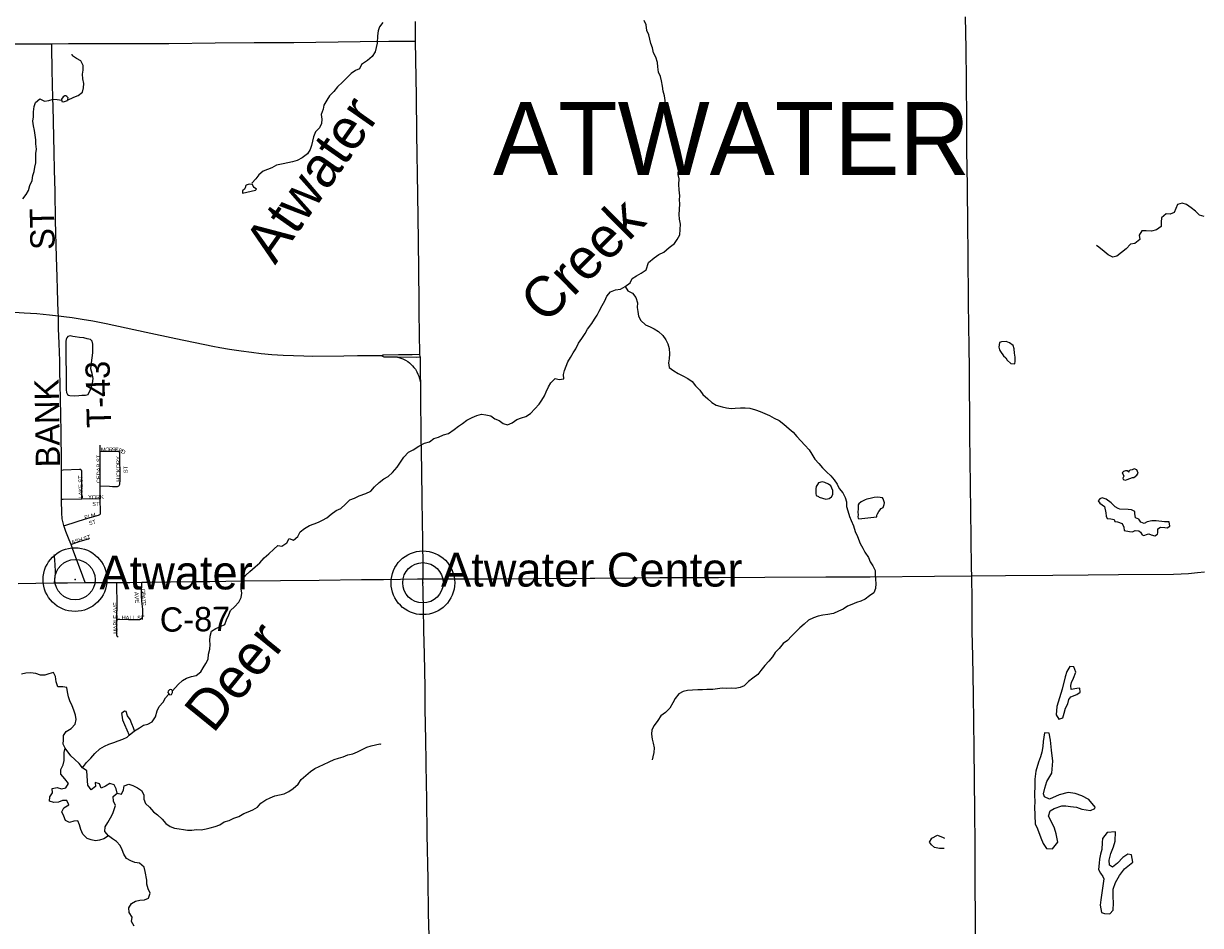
# Model space of a CAD drawing. Header units: feet. Extents: x 2113747 to 2516209, y 960708 to 1356798.
# Tile 31 of 244: x 2336734 to 2351257, y 1099991 to 1111123. Entities that reach past the tile are written whole.
import ezdxf

# ---------------------------------------------------------------- set-up
doc = ezdxf.new("R2010")
doc.units = ezdxf.units.FT
doc.header["$MEASUREMENT"] = 0
for name, color, linetype in [('0_Xref', 7, 'Continuous'), ('GM_X_County_Road', 3, 'Continuous'), ('GM_X_County_Road_Text', 3, 'Continuous'), ('GM_X_Interchange_Ramps', 1, 'Continuous'), ('GM_X_Minor_Lake', 5, 'Continuous'), ('GM_X_Minor_River', 5, 'Continuous'), ('GM_X_Minor_River_Text', 5, 'Continuous'), ('GM_X_State_Route', 1, 'Continuous'), ('GM_X_Township_Road', 4, 'Continuous'), ('GM_X_Township_Road_Text', 4, 'Continuous'), ('GM_X_Township_Subdivision', 4, 'Continuous'), ('GM_X_Township_Subdivision_Text', 4, 'Continuous'), ('GM_X_Township_Text', 251, 'Continuous'), ('GM_X_Unincorporated', 1, 'Continuous'), ('GM_X_Unincorporated_Location', 2, 'Continuous'), ('GM_X_Unincorporated_Text', 251, 'Continuous'), ('GM_X_US_Route', 1, 'Continuous')]:
    doc.layers.add(name, color=color, linetype=linetype)
doc.styles.add('Styledgn030', font='dgn030.shx')
doc.styles.add('Styledgn031', font='dgn031.shx')

# ---------------------------------------------------------------- blocks, each defined once
blk = doc.blocks.new('Unicorp')
at = {"layer": 'GM_X_Unincorporated'}
for radius in [393, 249]:
    blk.add_circle((0, 0), radius, dxfattribs=at)
blk = doc.blocks.new('Unicorp19')
at = {"layer": 'GM_X_Unincorporated'}
for radius in [393, 249]:
    blk.add_circle((0, 0), radius, dxfattribs=at)
blk = doc.blocks.new('POR')
at = {"layer": 'GM_X_County_Road', "flags": 128}
for points in [[(2348434, 1104307), (2348431, 1104402), (2348429, 1104773), (2348423, 1105107), (2348413, 1106046), (2348405, 1106872), (2348404, 1107125), (2348398, 1107404), (2348395, 1107666), (2348389, 1108299), (2348386, 1108621), (2348381, 1109113), (2348376, 1109562), (2348372, 1109927), (2348368, 1110412), (2348366, 1110816), (2348356, 1111207)], [(2336668, 1104213), (2336887, 1104216), (2337118, 1104219)], [(2337118, 1104219), (2337276, 1104221), (2337493, 1104222)], [(2337493, 1104222), (2337711, 1104223), (2337884, 1104224)], [(2337884, 1104224), (2338044, 1104225), (2338193, 1104227)], [(2338193, 1104227), (2338302, 1104229), (2338548, 1104232), (2338843, 1104236), (2339033, 1104238), (2339426, 1104244), (2339906, 1104249), (2340381, 1104254), (2340903, 1104259), (2341175, 1104262), (2341385, 1104265), (2341596, 1104267), (2341663, 1104268)], [(2348494, 1097658), (2348493, 1097857), (2348490, 1098254), (2348487, 1098684), (2348486, 1098969), (2348483, 1099314), (2348481, 1099711), (2348480, 1100134), (2348478, 1100449), (2348478, 1100639), (2348477, 1100997), (2348473, 1101394), (2348468, 1101791), (2348463, 1102175), (2348456, 1102834), (2348447, 1103313), (2348441, 1103621), (2348438, 1104002), (2348434, 1104307)]]:
    blk.add_lwpolyline(points, dxfattribs=at)
at = {"layer": 'GM_X_Interchange_Ramps', "flags": 128}
blk.add_lwpolyline([(2341332, 1107009), (2341366, 1107001), (2341391, 1106993), (2341416, 1106983), (2341448, 1106966), (2341474, 1106951), (2341495, 1106935), (2341515, 1106918), (2341534, 1106899), (2341552, 1106879), (2341569, 1106855), (2341586, 1106826), (2341601, 1106796), (2341610, 1106770), (2341631, 1106698)], dxfattribs=at)
at = {"layer": 'GM_X_Minor_Lake'}
for p, q in [((2337224, 1110219), (2337204, 1110191)), ((2339434, 1109031), (2339598, 1109067)), ((2337256, 1107199), (2337260, 1106600)), ((2348791, 1107073), (2348826, 1107021)), ((2350352, 1105496), (2350418, 1105519)), ((2346552, 1105276), (2346636, 1105251)), ((2350366, 1105123), (2350264, 1105129)), ((2347043, 1105009), (2347265, 1105036)), ((2349552, 1102908), (2349500, 1102745)), ((2338515, 1102868), (2338526, 1102848)), ((2338038, 1102338), (2338104, 1102395)), ((2349207, 1101454), (2349219, 1101246)), ((2350063, 1100568), (2350027, 1100306))]:
    blk.add_line(p, q, dxfattribs=at)
at = {"layer": 'GM_X_Minor_Lake', "flags": 128}
for points in [[(2337204, 1110191), (2337205, 1110162), (2337227, 1110157), (2337263, 1110167), (2337275, 1110173), (2337284, 1110206), (2337270, 1110223), (2337256, 1110229), (2337244, 1110231), (2337224, 1110219)], [(2339598, 1109067), (2339607, 1109080), (2339581, 1109099), (2339569, 1109115), (2339559, 1109135), (2339519, 1109141), (2339483, 1109128), (2339479, 1109122), (2339467, 1109096), (2339462, 1109078), (2339438, 1109063), (2339434, 1109059), (2339434, 1109031)], [(2337260, 1106600), (2337262, 1106570), (2337276, 1106546), (2337290, 1106538), (2337306, 1106530), (2337362, 1106529), (2337418, 1106531), (2337452, 1106538), (2337498, 1106538), (2337532, 1106543), (2337561, 1106605), (2337583, 1106680), (2337592, 1106740), (2337581, 1106802), (2337566, 1106860), (2337573, 1106936), (2337581, 1106997), (2337588, 1107057), (2337589, 1107125), (2337589, 1107167), (2337580, 1107203), (2337562, 1107223), (2337520, 1107231), (2337476, 1107242), (2337424, 1107249), (2337372, 1107257), (2337342, 1107262), (2337311, 1107268), (2337280, 1107260), (2337270, 1107243), (2337260, 1107227), (2337256, 1107199)], [(2348826, 1107021), (2348855, 1106998), (2348871, 1106966), (2348916, 1106926), (2348966, 1106921), (2348972, 1106954), (2348971, 1107006), (2348962, 1107056), (2348957, 1107108), (2348946, 1107148), (2348901, 1107183), (2348861, 1107198), (2348803, 1107195), (2348777, 1107185), (2348771, 1107156), (2348768, 1107130), (2348777, 1107096), (2348791, 1107073)], [(2350418, 1105519), (2350434, 1105521), (2350472, 1105548), (2350489, 1105575), (2350470, 1105614), (2350440, 1105628), (2350414, 1105615), (2350390, 1105611), (2350374, 1105601), (2350371, 1105584), (2350354, 1105604), (2350332, 1105604), (2350306, 1105595), (2350291, 1105579), (2350301, 1105563), (2350310, 1105535), (2350300, 1105513), (2350302, 1105495), (2350331, 1105487), (2350352, 1105496)], [(2346636, 1105251), (2346676, 1105261), (2346704, 1105282), (2346720, 1105310), (2346719, 1105358), (2346696, 1105416), (2346668, 1105438), (2346620, 1105459), (2346590, 1105467), (2346544, 1105454), (2346530, 1105434), (2346516, 1105408), (2346511, 1105380), (2346509, 1105355), (2346509, 1105321), (2346514, 1105299), (2346542, 1105284), (2346552, 1105276)], [(2347265, 1105036), (2347265, 1105054), (2347270, 1105070), (2347288, 1105102), (2347318, 1105137), (2347341, 1105149), (2347355, 1105187), (2347357, 1105208), (2347348, 1105232), (2347340, 1105255), (2347334, 1105267), (2347276, 1105279), (2347232, 1105272), (2347180, 1105260), (2347142, 1105253), (2347120, 1105245), (2347071, 1105220), (2347043, 1105196), (2347035, 1105181), (2347033, 1105155), (2347034, 1105135), (2347028, 1105091), (2347033, 1105057), (2347027, 1105033), (2347035, 1105019), (2347043, 1105009)], [(2350264, 1105129), (2350241, 1105138), (2350203, 1105158), (2350154, 1105209), (2350093, 1105254), (2350045, 1105267), (2350017, 1105256), (2349995, 1105230), (2350014, 1105202), (2350071, 1105161), (2350088, 1105085), (2350093, 1105043), (2350104, 1105015), (2350150, 1105010), (2350190, 1105003), (2350201, 1104977), (2350235, 1104971), (2350291, 1104951), (2350310, 1104907), (2350317, 1104865), (2350383, 1104852), (2350417, 1104851), (2350451, 1104867), (2350497, 1104862), (2350518, 1104845), (2350536, 1104813), (2350558, 1104803), (2350604, 1104820), (2350618, 1104823), (2350650, 1104811), (2350695, 1104798), (2350726, 1104819), (2350730, 1104835), (2350731, 1104865), (2350729, 1104887), (2350763, 1104906), (2350817, 1104903), (2350845, 1104899), (2350879, 1104918), (2350872, 1104972), (2350815, 1104973), (2350709, 1104985), (2350655, 1104984), (2350601, 1104973), (2350564, 1104950), (2350523, 1104969), (2350498, 1105005), (2350454, 1105022), (2350449, 1105074), (2350448, 1105102), (2350404, 1105121), (2350366, 1105123)], [(2349500, 1102745), (2349485, 1102692), (2349475, 1102590), (2349510, 1102536), (2349558, 1102553), (2349574, 1102612), (2349591, 1102672), (2349620, 1102725), (2349633, 1102778), (2349657, 1102812), (2349732, 1102840), (2349774, 1102871), (2349769, 1102919), (2349731, 1102914), (2349663, 1102903), (2349656, 1102951), (2349667, 1102991), (2349692, 1103042), (2349721, 1103117), (2349695, 1103182), (2349647, 1103189), (2349610, 1103124), (2349586, 1103058), (2349552, 1102908)], [(2338526, 1102848), (2338539, 1102838), (2338558, 1102840), (2338572, 1102865), (2338574, 1102883), (2338562, 1102900), (2338548, 1102905), (2338534, 1102901), (2338520, 1102883), (2338515, 1102868)], [(2338104, 1102395), (2338089, 1102431), (2338069, 1102481), (2338048, 1102532), (2338018, 1102580), (2338001, 1102632), (2337979, 1102636), (2337943, 1102607), (2337947, 1102587), (2337954, 1102527), (2337979, 1102471), (2338038, 1102338)], [(2349219, 1101246), (2349244, 1101184), (2349288, 1101073), (2349316, 1101001), (2349357, 1100941), (2349433, 1100937), (2349498, 1101017), (2349478, 1101123), (2349456, 1101192), (2349413, 1101276), (2349383, 1101339), (2349402, 1101406), (2349451, 1101435), (2349545, 1101467), (2349595, 1101466), (2349655, 1101459), (2349726, 1101449), (2349794, 1101428), (2349899, 1101410), (2349954, 1101433), (2349956, 1101451), (2349880, 1101544), (2349791, 1101592), (2349712, 1101619), (2349626, 1101631), (2349512, 1101605), (2349393, 1101550), (2349332, 1101577), (2349322, 1101615), (2349336, 1101686), (2349361, 1101769), (2349421, 1101872), (2349434, 1102017), (2349417, 1102155), (2349407, 1102277), (2349389, 1102365), (2349333, 1102370), (2349317, 1102261), (2349312, 1102201), (2349300, 1102131), (2349285, 1102074), (2349258, 1102007), (2349224, 1101894), (2349212, 1101796), (2349215, 1101724), (2349210, 1101605), (2349214, 1101513), (2349207, 1101454)], [(2350027, 1100306), (2350018, 1100242), (2350036, 1100152), (2350072, 1100139), (2350140, 1100136), (2350181, 1100179), (2350182, 1100269), (2350178, 1100344), (2350178, 1100440), (2350209, 1100523), (2350257, 1100606), (2350321, 1100688), (2350422, 1100772), (2350404, 1100862), (2350360, 1100869), (2350299, 1100828), (2350234, 1100758), (2350173, 1100709), (2350134, 1100734), (2350131, 1100798), (2350149, 1100877), (2350184, 1100960), (2350205, 1101031), (2350210, 1101145), (2350106, 1101137), (2350050, 1101066), (2350043, 1101015), (2350038, 1100929), (2350023, 1100870), (2350011, 1100808), (2350006, 1100760), (2349999, 1100683), (2350024, 1100638), (2350051, 1100594), (2350063, 1100568)], [(2348094, 1100939), (2348036, 1100940), (2347975, 1100952), (2347939, 1100985), (2347915, 1101019), (2347942, 1101068), (2348012, 1101105), (2348080, 1101077), (2348100, 1101070)]]:
    blk.add_lwpolyline(points, dxfattribs=at)
at = {"layer": 'GM_X_Minor_River', "flags": 128}
for points in [[(2341169, 1111137), (2341125, 1111082), (2341110, 1111032), (2341103, 1110973), (2341096, 1110879), (2341084, 1110827), (2341073, 1110772), (2341034, 1110716), (2340980, 1110667), (2340905, 1110618), (2340881, 1110563), (2340830, 1110545), (2340778, 1110506), (2340723, 1110453), (2340670, 1110398), (2340610, 1110343), (2340561, 1110285), (2340508, 1110232), (2340476, 1110179), (2340439, 1110117), (2340432, 1110066), (2340408, 1110002), (2340413, 1109944), (2340412, 1109888), (2340388, 1109837), (2340335, 1109785), (2340310, 1109724), (2340298, 1109672), (2340287, 1109617), (2340270, 1109567), (2340236, 1109513), (2340173, 1109464), (2340111, 1109433), (2340053, 1109418), (2339996, 1109405), (2339936, 1109392), (2339854, 1109373), (2339798, 1109343), (2339743, 1109322), (2339691, 1109301), (2339637, 1109256), (2339600, 1109206), (2339553, 1109153), (2339553, 1109151)], [(2343293, 1106743), (2343345, 1106730), (2343401, 1106738), (2343398, 1106791), (2343410, 1106841), (2343431, 1106895), (2343452, 1106946), (2343484, 1107002), (2343517, 1107057), (2343551, 1107109), (2343584, 1107176), (2343623, 1107235), (2343666, 1107299), (2343694, 1107350), (2343747, 1107419), (2343780, 1107473), (2343812, 1107524), (2343835, 1107574), (2343876, 1107643), (2343907, 1107699), (2343931, 1107756), (2343976, 1107813), (2344040, 1107837), (2344100, 1107846), (2344159, 1107879), (2344219, 1107924), (2344246, 1107974), (2344298, 1108007), (2344357, 1108040), (2344415, 1108083), (2344446, 1108175), (2344515, 1108230), (2344574, 1108273), (2344634, 1108302), (2344699, 1108359), (2344765, 1108406), (2344800, 1108457), (2344834, 1108515), (2344837, 1108579), (2344840, 1108646), (2344829, 1108710), (2344826, 1108768), (2344830, 1108828), (2344831, 1108896), (2344828, 1108946), (2344834, 1108998), (2344825, 1109071), (2344822, 1109137), (2344823, 1109205), (2344813, 1109259), (2344814, 1109323), (2344819, 1109387), (2344812, 1109449), (2344804, 1109513), (2344785, 1109567), (2344776, 1109627), (2344768, 1109681), (2344747, 1109733), (2344728, 1109803), (2344713, 1109873), (2344694, 1109947), (2344684, 1110013), (2344669, 1110065), (2344656, 1110117), (2344652, 1110173), (2344645, 1110229), (2344628, 1110287), (2344618, 1110351), (2344607, 1110417), (2344594, 1110469), (2344569, 1110523), (2344561, 1110587), (2344556, 1110643), (2344537, 1110707), (2344509, 1110763), (2344494, 1110825), (2344473, 1110877), (2344461, 1110929), (2344448, 1110983), (2344427, 1111039), (2344415, 1111105), (2344394, 1111159)], [(2337276, 1110179), (2337356, 1110214), (2337408, 1110233), (2337463, 1110276), (2337475, 1110330), (2337478, 1110382), (2337465, 1110440), (2337461, 1110497), (2337468, 1110549), (2337471, 1110605), (2337439, 1110663), (2337388, 1110692), (2337338, 1110726), (2337336, 1110746)], [(2336727, 1108961), (2336765, 1109014), (2336796, 1109064), (2336811, 1109125), (2336839, 1109187), (2336848, 1109246), (2336863, 1109298), (2336875, 1109352), (2336884, 1109402), (2336887, 1109453), (2336887, 1109519), (2336894, 1109571), (2336885, 1109637), (2336887, 1109687), (2336878, 1109745), (2336869, 1109801), (2336856, 1109859), (2336848, 1109917), (2336855, 1109972), (2336856, 1110032), (2336866, 1110098), (2336883, 1110148), (2336934, 1110193), (2336991, 1110164), (2337045, 1110172), (2337098, 1110191), (2337148, 1110186), (2337205, 1110177)], [(2351304, 1108742), (2351247, 1108757), (2351194, 1108806), (2351143, 1108850), (2351084, 1108889), (2351032, 1108906), (2350974, 1108890), (2350955, 1108840), (2350934, 1108789), (2350882, 1108772), (2350832, 1108773), (2350777, 1108726), (2350772, 1108670), (2350773, 1108617), (2350716, 1108576), (2350654, 1108561), (2350588, 1108564), (2350532, 1108566), (2350501, 1108512), (2350510, 1108456), (2350447, 1108406), (2350393, 1108399), (2350342, 1108344), (2350283, 1108295), (2350226, 1108253), (2350174, 1108240), (2350119, 1108267), (2350068, 1108310), (2350001, 1108361), (2349973, 1108385)], [(2344159, 1107879), (2344192, 1107825), (2344248, 1107796), (2344291, 1107742), (2344310, 1107676), (2344308, 1107618), (2344315, 1107568), (2344322, 1107510), (2344352, 1107458), (2344409, 1107405), (2344465, 1107379), (2344515, 1107354), (2344570, 1107321), (2344622, 1107273), (2344659, 1107219), (2344686, 1107168), (2344700, 1107110), (2344703, 1107046), (2344702, 1106985), (2344694, 1106935), (2344701, 1106879), (2344758, 1106836), (2344812, 1106804), (2344868, 1106775), (2344931, 1106742), (2344983, 1106706), (2345026, 1106650), (2345078, 1106597), (2345115, 1106545), (2345178, 1106492), (2345228, 1106446), (2345281, 1106413), (2345355, 1106392), (2345407, 1106378), (2345465, 1106373), (2345517, 1106376), (2345583, 1106379), (2345639, 1106379), (2345697, 1106374), (2345767, 1106357), (2345825, 1106336), (2345880, 1106310), (2345938, 1106283), (2345996, 1106251), (2346057, 1106222), (2346115, 1106179), (2346182, 1106121), (2346232, 1106080), (2346275, 1106024), (2346324, 1105971), (2346374, 1105917), (2346427, 1105862), (2346460, 1105808), (2346500, 1105746), (2346549, 1105691), (2346592, 1105639), (2346642, 1105590), (2346695, 1105540), (2346735, 1105489), (2346772, 1105437), (2346799, 1105385), (2346845, 1105330), (2346872, 1105272), (2346889, 1105218), (2346891, 1105160), (2346904, 1105108), (2346925, 1105040), (2346947, 1104988), (2346974, 1104924), (2346997, 1104854), (2347026, 1104792), (2347057, 1104706), (2347089, 1104649), (2347114, 1104597), (2347159, 1104533), (2347181, 1104479), (2347212, 1104428), (2347241, 1104370), (2347241, 1104320), (2347246, 1104262), (2347249, 1104212), (2347245, 1104151), (2347228, 1104097), (2347172, 1104058), (2347121, 1104019), (2347065, 1103993), (2347013, 1103976), (2346954, 1103951), (2346900, 1103932), (2346848, 1103896), (2346791, 1103869), (2346727, 1103840), (2346659, 1103829), (2346599, 1103820), (2346540, 1103808), (2346480, 1103787), (2346422, 1103758), (2346367, 1103711), (2346315, 1103664), (2346264, 1103614), (2346211, 1103561)], [(2338570, 1102888), (2338641, 1102963), (2338694, 1103016), (2338746, 1103043), (2338808, 1103063), (2338864, 1103074), (2338921, 1103121), (2338950, 1103171), (2338984, 1103222), (2339011, 1103276), (2339016, 1103341), (2339034, 1103399), (2339035, 1103459), (2339032, 1103509), (2339038, 1103562), (2339053, 1103624), (2339105, 1103655), (2339164, 1103681), (2339218, 1103704), (2339237, 1103765), (2339266, 1103825), (2339286, 1103878), (2339339, 1103924), (2339391, 1103981), (2339420, 1104040), (2339427, 1104094), (2339421, 1104144), (2339420, 1104198), (2339427, 1104252), (2339477, 1104315), (2339528, 1104358), (2339591, 1104417), (2339651, 1104466), (2339704, 1104528), (2339759, 1104577), (2339821, 1104634), (2339872, 1104679), (2339922, 1104674), (2339984, 1104714), (2340013, 1104765), (2340065, 1104748), (2340117, 1104792), (2340148, 1104849), (2340202, 1104892), (2340261, 1104926), (2340319, 1104949), (2340373, 1104970), (2340424, 1104995), (2340476, 1105021), (2340529, 1105068), (2340593, 1105111), (2340649, 1105136), (2340706, 1105189), (2340761, 1105244), (2340819, 1105266), (2340877, 1105293), (2340958, 1105324), (2341018, 1105353), (2341065, 1105406), (2341123, 1105459), (2341180, 1105504), (2341234, 1105532), (2341287, 1105583), (2341346, 1105648), (2341384, 1105711), (2341427, 1105771), (2341486, 1105832), (2341542, 1105863), (2341611, 1105908), (2341683, 1105945), (2341743, 1105962), (2341798, 1106001), (2341856, 1106017), (2341915, 1106048), (2341979, 1106063), (2342049, 1106112), (2342100, 1106155), (2342152, 1106185), (2342205, 1106228), (2342269, 1106259), (2342327, 1106286), (2342384, 1106301), (2342438, 1106295), (2342499, 1106280), (2342551, 1106245), (2342601, 1106223), (2342654, 1106186), (2342704, 1106170), (2342762, 1106195), (2342823, 1106236), (2342877, 1106255), (2342933, 1106271), (2342988, 1106310), (2343045, 1106367), (2343097, 1106426), (2343128, 1106476), (2343164, 1106527), (2343181, 1106577), (2343210, 1106638), (2343240, 1106690), (2343293, 1106743)], [(2346211, 1103561), (2346159, 1103506), (2346108, 1103469), (2346060, 1103411), (2346007, 1103358), (2345974, 1103305), (2345930, 1103253), (2345883, 1103200), (2345834, 1103139), (2345794, 1103088), (2345733, 1103042), (2345681, 1103003), (2345628, 1102950), (2345576, 1102927), (2345516, 1102916), (2345466, 1102920), (2345414, 1102917), (2345354, 1102918), (2345298, 1102910), (2345239, 1102905), (2345167, 1102902), (2345111, 1102901), (2345055, 1102899), (2344987, 1102896), (2344929, 1102889), (2344875, 1102878), (2344821, 1102848), (2344774, 1102793), (2344745, 1102738), (2344711, 1102674), (2344654, 1102621), (2344599, 1102578), (2344559, 1102522), (2344514, 1102457), (2344487, 1102404), (2344483, 1102352), (2344492, 1102292), (2344503, 1102240), (2344515, 1102182), (2344512, 1102124), (2344501, 1102072), (2344493, 1102035)], [(2337781, 1101097), (2337724, 1101058), (2337672, 1101044), (2337620, 1101035), (2337568, 1101048), (2337518, 1101062), (2337467, 1101119), (2337440, 1101175), (2337426, 1101231), (2337405, 1101283), (2337353, 1101276), (2337301, 1101262), (2337251, 1101287), (2337231, 1101339), (2337206, 1101393), (2337233, 1101443), (2337293, 1101478), (2337270, 1101532), (2337216, 1101533), (2337164, 1101511), (2337108, 1101510), (2337056, 1101523), (2337058, 1101578), (2337093, 1101628), (2337088, 1101682), (2337148, 1101695), (2337204, 1101676), (2337256, 1101688), (2337288, 1101741), (2337243, 1101802), (2337196, 1101860), (2337194, 1101914), (2337223, 1101973), (2337234, 1102027), (2337237, 1102127), (2337246, 1102178), (2337222, 1102229), (2337225, 1102280), (2337225, 1102336), (2337260, 1102386), (2337320, 1102423), (2337373, 1102476), (2337384, 1102534), (2337374, 1102588), (2337353, 1102646), (2337336, 1102700), (2337307, 1102762), (2337289, 1102814), (2337276, 1102876), (2337268, 1102926), (2337217, 1102937), (2337159, 1102936), (2337135, 1102998), (2337130, 1103062), (2337103, 1103114), (2337047, 1103098), (2336996, 1103081), (2336942, 1103080), (2336887, 1103100), (2336819, 1103109), (2336761, 1103104), (2336710, 1103093)], [(2338104, 1102395), (2338163, 1102428), (2338215, 1102462), (2338267, 1102477), (2338320, 1102506), (2338364, 1102566), (2338383, 1102641), (2338408, 1102695), (2338457, 1102748), (2338485, 1102801), (2338526, 1102847)], [(2337463, 1101938), (2337509, 1102004), (2337564, 1102057), (2337615, 1102114), (2337675, 1102169), (2337734, 1102202), (2337788, 1102228), (2337848, 1102249), (2337903, 1102268), (2337959, 1102291), (2338011, 1102313), (2338038, 1102338)], [(2337891, 1101622), (2337876, 1101676), (2337854, 1101728), (2337800, 1101741), (2337746, 1101712), (2337692, 1101686), (2337670, 1101740), (2337619, 1101757), (2337620, 1101705), (2337567, 1101664), (2337528, 1101722), (2337523, 1101776), (2337521, 1101836), (2337516, 1101898), (2337463, 1101938), (2337419, 1101989), (2337368, 1102039), (2337318, 1102084), (2337246, 1102178)], [(2338097, 1099984), (2338068, 1100040), (2338075, 1100094), (2338039, 1100150), (2338034, 1100208), (2338065, 1100261), (2338117, 1100291), (2338171, 1100302), (2338225, 1100307), (2338276, 1100329), (2338298, 1100388), (2338273, 1100444), (2338254, 1100500), (2338256, 1100550), (2338235, 1100658), (2338222, 1100710), (2338163, 1100761), (2338109, 1100766), (2338057, 1100790), (2338005, 1100817), (2337970, 1100869), (2337951, 1100923), (2337925, 1100977), (2337882, 1101028), (2337832, 1101060), (2337781, 1101097), (2337739, 1101149), (2337742, 1101209), (2337775, 1101262), (2337805, 1101318), (2337834, 1101371), (2337853, 1101423), (2337869, 1101473), (2337844, 1101525), (2337840, 1101581), (2337891, 1101622), (2337941, 1101611), (2337969, 1101665), (2337976, 1101715), (2338032, 1101734), (2338084, 1101719), (2338140, 1101691), (2338191, 1101658), (2338217, 1101602), (2338220, 1101550), (2338238, 1101496), (2338289, 1101449), (2338338, 1101395), (2338388, 1101356), (2338445, 1101302), (2338491, 1101251), (2338544, 1101213), (2338596, 1101192), (2338654, 1101184), (2338708, 1101175), (2338758, 1101166), (2338810, 1101168), (2338868, 1101175), (2338926, 1101170), (2338986, 1101185), (2339038, 1101195), (2339100, 1101212), (2339155, 1101233), (2339209, 1101270), (2339271, 1101288), (2339329, 1101313), (2339390, 1101336), (2339454, 1101373), (2339506, 1101394), (2339565, 1101416), (2339619, 1101451), (2339664, 1101502), (2339724, 1101543), (2339777, 1101567), (2339833, 1101592), (2339891, 1101605), (2339951, 1101616), (2340008, 1101644), (2340060, 1101683), (2340121, 1101736), (2340159, 1101793), (2340218, 1101840), (2340275, 1101892), (2340329, 1101927), (2340383, 1101954), (2340436, 1101977), (2340504, 1102012), (2340566, 1102041), (2340621, 1102055), (2340677, 1102074), (2340737, 1102095), (2340799, 1102110), (2340856, 1102132), (2340912, 1102161), (2340972, 1102190), (2341024, 1102207), (2341075, 1102221)], [(2341075, 1102221), (2341131, 1102232), (2341141, 1102228)]]:
    blk.add_lwpolyline(points, dxfattribs=at)
at = {"layer": 'GM_X_State_Route', "flags": 128}
for points in [[(2341627, 1107008), (2341626, 1107042), (2341617, 1107552), (2341615, 1107698), (2341607, 1108446), (2341599, 1109011), (2341589, 1109762), (2341582, 1110225), (2341572, 1110906), (2341569, 1111150)], [(2341696, 1102424), (2341691, 1102708), (2341688, 1102931), (2341682, 1103338), (2341675, 1103633), (2341671, 1103912), (2341663, 1104268)], [(2341743, 1099720), (2341733, 1100143), (2341726, 1100563), (2341715, 1101114), (2341709, 1101541), (2341702, 1101970), (2341697, 1102325), (2341696, 1102424)]]:
    blk.add_lwpolyline(points, dxfattribs=at)
at = {"layer": 'GM_X_Township_Road', "flags": 128}
for points in [[(2334993, 1110857), (2335004, 1110857), (2335135, 1110861), (2335333, 1110864), (2335598, 1110865), (2336113, 1110868), (2336451, 1110872), (2337009, 1110874), (2337085, 1110874)], [(2337085, 1110874), (2337290, 1110875), (2337980, 1110878), (2338180, 1110876), (2338528, 1110878), (2339097, 1110886), (2339578, 1110888), (2340071, 1110889), (2340888, 1110901), (2341242, 1110907), (2341547, 1110906), (2341572, 1110906)], [(2337149, 1107997), (2337142, 1108239), (2337130, 1108692), (2337124, 1109056), (2337118, 1109312), (2337112, 1109535), (2337098, 1110099), (2337096, 1110201), (2337089, 1110549), (2337085, 1110831), (2337085, 1110874)], [(2337164, 1107517), (2337162, 1107557), (2337153, 1107842), (2337149, 1107997)], [(2337203, 1105608), (2337203, 1105706), (2337198, 1106087), (2337195, 1106283), (2337190, 1106490), (2337187, 1106670), (2337186, 1106699), (2337182, 1106804), (2337180, 1106958), (2337175, 1107174), (2337167, 1107357), (2337164, 1107517)], [(2337204, 1105253), (2337202, 1105336), (2337203, 1105608)], [(2337232, 1104926), (2337222, 1104961), (2337218, 1104978), (2337215, 1104994), (2337212, 1105011), (2337210, 1105028), (2337207, 1105068), (2337204, 1105253)], [(2337320, 1104693), (2337295, 1104750), (2337257, 1104853), (2337232, 1104926)], [(2337493, 1104222), (2337438, 1104380), (2337341, 1104631), (2337320, 1104693)]]:
    blk.add_lwpolyline(points, dxfattribs=at)
at = {"layer": 'GM_X_Township_Subdivision', "flags": 128}
for points in [[(2337678, 1105842), (2337678, 1105915), (2337678, 1105919)], [(2337678, 1105842), (2337710, 1105843), (2337840, 1105845), (2337890, 1105845), (2337896, 1105845), (2337901, 1105845), (2337905, 1105844), (2337909, 1105843)], [(2337678, 1105572), (2337678, 1105611), (2337679, 1105824), (2337678, 1105842)], [(2337912, 1105419), (2337919, 1105429), (2337922, 1105439), (2337924, 1105455), (2337926, 1105474), (2337926, 1105494), (2337922, 1105817), (2337921, 1105823), (2337920, 1105829), (2337919, 1105833), (2337917, 1105836), (2337915, 1105839), (2337912, 1105841), (2337909, 1105843)], [(2337454, 1105256), (2337453, 1105436), (2337453, 1105593), (2337453, 1105598), (2337452, 1105603), (2337451, 1105606), (2337449, 1105609), (2337447, 1105612), (2337445, 1105614), (2337442, 1105615), (2337440, 1105617), (2337436, 1105618), (2337433, 1105618), (2337429, 1105618), (2337423, 1105618), (2337223, 1105609), (2337203, 1105608)], [(2337680, 1105418), (2337678, 1105572)], [(2337680, 1105418), (2337793, 1105412), (2337831, 1105409), (2337884, 1105407), (2337894, 1105408), (2337902, 1105411), (2337908, 1105415), (2337912, 1105419)], [(2337681, 1105261), (2337680, 1105418)], [(2337204, 1105253), (2337223, 1105253), (2337454, 1105256)], [(2337454, 1105256), (2337681, 1105261)], [(2337684, 1105075), (2337685, 1105086), (2337681, 1105261)], [(2337232, 1104926), (2337255, 1104933), (2337500, 1105011), (2337657, 1105053), (2337668, 1105058), (2337676, 1105063), (2337680, 1105068), (2337683, 1105073), (2337684, 1105075)], [(2337320, 1104693), (2337404, 1104724), (2337534, 1104764), (2337546, 1104769)], [(2337118, 1104219), (2337122, 1104261), (2337124, 1104290), (2337127, 1104339), (2337128, 1104382), (2337126, 1104422), (2337125, 1104452), (2337122, 1104490), (2337115, 1104552), (2337113, 1104565)], [(2337887, 1103770), (2337888, 1103959), (2337884, 1104191), (2337884, 1104224)], [(2338177, 1103771), (2338181, 1103772), (2338186, 1103774), (2338190, 1103778), (2338193, 1103781), (2338196, 1103786), (2338198, 1103790), (2338200, 1103795), (2338204, 1103810), (2338206, 1103827), (2338206, 1103863), (2338205, 1103896), (2338202, 1103928), (2338194, 1103993), (2338190, 1104065), (2338189, 1104121), (2338192, 1104186), (2338193, 1104227)], [(2337901, 1103549), (2337892, 1103556), (2337890, 1103559), (2337888, 1103564), (2337887, 1103568), (2337887, 1103572), (2337886, 1103585), (2337886, 1103713), (2337887, 1103770)], [(2337887, 1103770), (2337922, 1103770), (2338028, 1103768), (2338141, 1103769), (2338167, 1103769), (2338172, 1103770), (2338177, 1103771)]]:
    blk.add_lwpolyline(points, dxfattribs=at)
at = {"layer": 'GM_X_Unincorporated_Location'}
for p in [(2337369, 1104259), (2341662, 1104220)]:
    blk.add_point(p, dxfattribs=at)
at = {"layer": 'GM_X_US_Route', "flags": 128}
for points in [[(2336620, 1107559), (2336742, 1107553), (2336899, 1107543), (2337055, 1107529), (2337164, 1107517), (2337231, 1107509), (2337332, 1107494), (2337458, 1107474), (2337588, 1107452), (2337752, 1107420), (2338246, 1107313), (2338612, 1107234), (2339068, 1107139), (2339155, 1107123), (2339275, 1107103), (2339418, 1107082), (2339545, 1107065), (2339666, 1107052), (2339797, 1107040), (2339938, 1107031), (2340066, 1107024), (2340191, 1107020), (2340296, 1107019), (2340688, 1107023)], [(2340688, 1107023), (2340854, 1107024), (2341148, 1107026)], [(2341148, 1107026), (2341162, 1107030), (2341171, 1107032), (2341181, 1107033), (2341361, 1107039), (2341531, 1107040), (2341617, 1107041), (2341626, 1107042)], [(2341148, 1107026), (2341163, 1107017), (2341172, 1107013), (2341179, 1107011), (2341248, 1107010), (2341332, 1107009), (2341349, 1107008), (2341586, 1107007), (2341627, 1107008)], [(2341627, 1107008), (2341628, 1106840), (2341630, 1106761)], [(2341630, 1106761), (2341631, 1106698), (2341633, 1106520), (2341638, 1106035), (2341644, 1105615), (2341648, 1105231), (2341657, 1104739), (2341662, 1104415), (2341663, 1104268)], [(2343728, 1104279), (2343783, 1104279), (2344252, 1104282), (2344587, 1104285), (2345309, 1104286), (2345880, 1104289), (2346635, 1104292), (2347183, 1104294), (2347974, 1104301), (2348434, 1104307), (2348850, 1104309), (2349437, 1104315), (2349870, 1104319), (2350244, 1104321), (2350924, 1104325), (2351019, 1104329), (2351111, 1104336), (2351219, 1104346), (2351307, 1104356)], [(2341663, 1104268), (2342171, 1104270), (2342532, 1104270), (2343055, 1104274), (2343728, 1104279)]]:
    blk.add_lwpolyline(points, dxfattribs=at)
at = {"color": 7, "linetype": 'Continuous', "lineweight": 0}
for name, p in [('Unicorp', (2337369, 1104259)), ('Unicorp19', (2341662, 1104220))]:
    blk.add_blockref(name, p, dxfattribs=at)
at = {"layer": 'GM_X_County_Road_Text', "insert": (2338417, 1103611), "char_height": 300, "attachment_point": 7, "rotation": 0.6866, "line_spacing_factor": 0.8, "style": 'Styledgn030'}
blk.add_mtext('{\\Fdgn000|c0;\\C256;C-87}', dxfattribs=at)
at = {"layer": 'GM_X_Minor_River_Text', "char_height": 500.2, "attachment_point": 4, "line_spacing_factor": 0.8, "style": 'Styledgn031'}
for s, insert, rotation in [('{\\Fdgn000|c0;\\C256;Atwater}', (2339636, 1108277), 54.9333), ('{\\Fdgn000|c0;\\C256;Creek}', (2342999, 1107576), 44.9328), ('{\\Fdgn000|c0;\\C256;Deer}', (2338882, 1102505), 50.933)]:
    blk.add_mtext(s, dxfattribs=dict(at, insert=insert, rotation=rotation))
at = {"layer": 'GM_X_Township_Road_Text', "char_height": 300, "attachment_point": 7, "line_spacing_factor": 0.8, "style": 'Styledgn030'}
for s, insert, rotation in [('{\\Fdgn000|c0;\\C256;ST}', (2337124, 1108332), 91.1805), ('{\\Fdgn000|c0;\\C256;T-43}', (2337820, 1106138), 91.4079), ('{\\Fdgn000|c0;\\C256;BANK}', (2337186, 1105647), 90.9443)]:
    blk.add_mtext(s, dxfattribs=dict(at, insert=insert, rotation=rotation))
at = {"layer": 'GM_X_Township_Subdivision_Text', "char_height": 50, "attachment_point": 7, "line_spacing_factor": 0.8, "style": 'Styledgn030'}
for s, insert, rotation in [('{\\Fdgn000|c0;\\C256;M}', (2337689, 1105839), 359.8543), ('{\\Fdgn000|c0;\\C256;O}', (2337742, 1105839), 359.847), ('{\\Fdgn000|c0;\\C256;R}', (2337786, 1105839), 359.8516), ('{\\Fdgn000|c0;\\C256;S}', (2337825, 1105838), 359.8574), ('{\\Fdgn000|c0;\\C256;E}', (2337859, 1105838), 357.8688), ('{\\Fdgn000|c0;\\C256;R}', (2337899, 1105836), 340.1289), ('{\\Fdgn000|c0;\\C256;D}', (2337934, 1105824), 336.8186), ('{\\Fdgn000|c0;\\C256;CEDAR ST}', (2337687, 1105450), 90), ('{\\Fdgn000|c0;\\C256;HICKORY}', (2337929, 1105468), 90), ('{\\Fdgn000|c0;\\C256;ST}', (2338020, 1105573), 90), ('{\\Fdgn000|c0;\\C256;LAKE ST}', (2337467, 1105261), 91.0084), ('{\\Fdgn000|c0;\\C256;YORK}', (2337530, 1105254), 0), ('{\\Fdgn000|c0;\\C256;ST}', (2337583, 1105168), 0), ('{\\Fdgn000|c0;\\C256;ELM}', (2337493, 1104999), 15.9516), ('{\\Fdgn000|c0;\\C256;ST}', (2337546, 1104929), 14.9242), ('{\\Fdgn000|c0;\\C256;ASH}', (2337335, 1104691), 18.4398), ('{\\Fdgn000|c0;\\C256;ST}', (2337484, 1104739), 18.4393), ('{\\Fdgn000|c0;\\C256;AVE}', (2338102, 1104106), 273.9431), ('{\\Fdgn000|c0;\\C256;G}', (2338183, 1104147), 271.6834), ('{\\Fdgn000|c0;\\C256;R}', (2338185, 1104103), 271.6919), ('{\\Fdgn000|c0;\\C256;A}', (2338186, 1104064), 271.6947), ('{\\Fdgn000|c0;\\C256;MAPLE AVE}', (2337894, 1103589), 90), ('{\\Fdgn000|c0;\\C256;T}', (2338187, 1104017), 273.9432), ('{\\Fdgn000|c0;\\C256;E}', (2338190, 1103978), 277.1357), ('{\\Fdgn000|c0;\\C256;HALL ST}', (2337944, 1103762), 0)]:
    blk.add_mtext(s, dxfattribs=dict(at, insert=insert, rotation=rotation))
at = {"layer": 'GM_X_Township_Text', "insert": (2342527, 1109255), "char_height": 900, "attachment_point": 7, "rotation": 0, "line_spacing_factor": 0.8, "style": 'Styledgn031'}
blk.add_mtext('{\\Fdgn000|c0;\\C256;ATWATER}', dxfattribs=at)
at = {"layer": 'GM_X_Unincorporated_Text', "char_height": 417, "attachment_point": 7, "rotation": 0, "line_spacing_factor": 0.8, "style": 'Styledgn030'}
for s, insert in [('{\\Fdgn000|c0;\\C256;Atwater}', (2337671, 1104133)), ('{\\Fdgn000|c0;\\C256;Atwater Center}', (2341886, 1104168))]:
    blk.add_mtext(s, dxfattribs=dict(at, insert=insert))

msp = doc.modelspace()

# ---------------------------------------------------------------- block references
at = {"layer": '0_Xref'}
msp.add_blockref('POR', (0, 0), dxfattribs=at)

doc.saveas('drawing.dxf')
